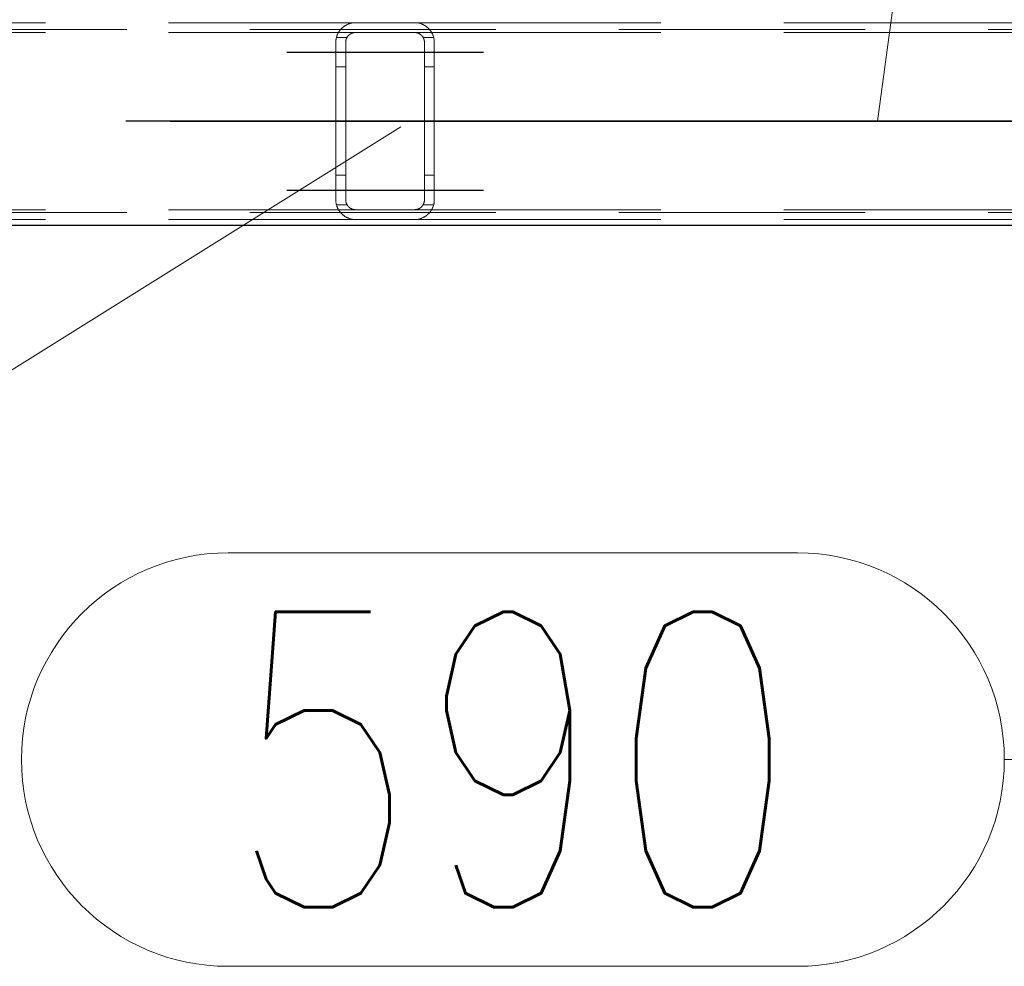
# Model space of a CAD drawing. Header units: millimetres. Extents: x -851 to 2, y 9346 to 10016.
# Tile 188 of 256: x -518 to -508, y 9567 to 9577. Entities that reach past the tile are written whole.
import ezdxf

# ---------------------------------------------------------------- set-up
doc = ezdxf.new("R2010")
doc.units = ezdxf.units.MM
doc.header["$LTSCALE"] = 10
doc.linetypes.add('HIDDEN', pattern=[0.375, 0.25, -0.125])
doc.linetypes.add('MITTE', pattern=[2, 1.25, -0.25, 0.25, -0.25])
for name, color, linetype, lineweight in [('PS_Hidden', 2, 'HIDDEN', 9), ('PS_Pos', 1, 'Continuous', 15), ('PS_Shape', 161, 'Continuous', 30), ('PS_SOLID', 7, 'Continuous', 30)]:
    doc.layers.add(name, color=color, linetype=linetype, lineweight=lineweight)
doc.layers.add('PS_Mid', color=5, linetype='MITTE')
doc.styles.add('simplex', font='simplex.shx', dxfattribs={"width": 0.75})

# ---------------------------------------------------------------- blocks, each defined once
blk = doc.blocks.new('*X706')
at = {"layer": 'PS_Hidden', "color": 2, "linetype": 'HIDDEN'}
for p, q in [((-523.568, 9576.79), (-514.168, 9576.79)), ((-514.268, 9576.763), (-514.264, 9576.766)), ((-514.264, 9576.766), (-514.259, 9576.768)), ((-514.259, 9576.768), (-514.255, 9576.771)), ((-514.255, 9576.771), (-514.25, 9576.773)), ((-514.25, 9576.773), (-514.245, 9576.775)), ((-514.245, 9576.775), (-514.24, 9576.777)), ((-514.24, 9576.777), (-514.234, 9576.779)), ((-514.234, 9576.779), (-514.229, 9576.781)), ((-514.229, 9576.781), (-514.223, 9576.783)), ((-514.223, 9576.783), (-514.218, 9576.784)), ((-514.218, 9576.784), (-514.211, 9576.786)), ((-514.211, 9576.786), (-514.205, 9576.787)), ((-514.205, 9576.787), (-514.198, 9576.788)), ((-514.198, 9576.788), (-514.191, 9576.789)), ((-514.191, 9576.789), (-514.183, 9576.79)), ((-514.183, 9576.79), (-514.176, 9576.79)), ((-514.176, 9576.79), (-514.168, 9576.79)), ((-514.168, 9576.79), (-513.568, 9576.79)), ((-514.168, 9576.79), (-514.168, 9576.79)), ((-513.568, 9576.79), (-504.168, 9576.79)), ((-513.568, 9576.79), (-513.561, 9576.79)), ((-513.561, 9576.79), (-513.554, 9576.79)), ((-513.554, 9576.79), (-513.547, 9576.789)), ((-513.547, 9576.789), (-513.54, 9576.788)), ((-513.54, 9576.788), (-513.533, 9576.787)), ((-513.533, 9576.787), (-513.526, 9576.786)), ((-513.526, 9576.786), (-513.519, 9576.784)), ((-513.519, 9576.784), (-513.513, 9576.783)), ((-513.513, 9576.783), (-513.507, 9576.781)), ((-513.507, 9576.781), (-513.502, 9576.779)), ((-513.502, 9576.779), (-513.497, 9576.777)), ((-513.497, 9576.777), (-513.492, 9576.775)), ((-513.492, 9576.775), (-513.487, 9576.773)), ((-513.487, 9576.773), (-513.482, 9576.771)), ((-513.482, 9576.771), (-513.477, 9576.768)), ((-513.477, 9576.768), (-513.472, 9576.766)), ((-513.472, 9576.766), (-513.468, 9576.763)), ((-486.492, 9576.72), (-781.692, 9576.72)), ((-523.568, 9576.69), (-514.168, 9576.69)), ((-514.356, 9576.661), (-514.354, 9576.665)), ((-514.354, 9576.665), (-514.352, 9576.67)), ((-514.352, 9576.67), (-514.35, 9576.674)), ((-514.35, 9576.674), (-514.348, 9576.678)), ((-514.348, 9576.678), (-514.346, 9576.682)), ((-514.346, 9576.682), (-514.344, 9576.686)), ((-514.344, 9576.686), (-514.342, 9576.69)), ((-514.342, 9576.69), (-514.339, 9576.694)), ((-514.339, 9576.694), (-514.337, 9576.698)), ((-514.337, 9576.698), (-514.334, 9576.702)), ((-514.334, 9576.702), (-514.332, 9576.706)), ((-514.332, 9576.706), (-514.329, 9576.709)), ((-514.329, 9576.709), (-514.326, 9576.713)), ((-514.326, 9576.713), (-514.324, 9576.716)), ((-514.324, 9576.716), (-514.321, 9576.72)), ((-514.321, 9576.72), (-514.318, 9576.723)), ((-514.318, 9576.723), (-514.315, 9576.727)), ((-514.315, 9576.727), (-514.312, 9576.73)), ((-514.312, 9576.73), (-514.309, 9576.733)), ((-514.309, 9576.733), (-514.305, 9576.736)), ((-514.305, 9576.736), (-514.302, 9576.739)), ((-514.302, 9576.739), (-514.299, 9576.742)), ((-514.299, 9576.742), (-514.296, 9576.745)), ((-514.296, 9576.745), (-514.292, 9576.747)), ((-514.292, 9576.747), (-514.289, 9576.75)), ((-514.289, 9576.75), (-514.285, 9576.753)), ((-514.285, 9576.753), (-514.281, 9576.756)), ((-514.281, 9576.756), (-514.277, 9576.758)), ((-514.277, 9576.758), (-514.273, 9576.761)), ((-514.273, 9576.761), (-514.268, 9576.763)), ((-514.236, 9576.664), (-514.238, 9576.662)), ((-514.234, 9576.665), (-514.236, 9576.664)), ((-514.233, 9576.667), (-514.234, 9576.665)), ((-514.231, 9576.668), (-514.233, 9576.667)), ((-514.229, 9576.67), (-514.231, 9576.668)), ((-514.227, 9576.671), (-514.229, 9576.67)), ((-514.225, 9576.673), (-514.227, 9576.671)), ((-514.223, 9576.674), (-514.225, 9576.673)), ((-514.22, 9576.676), (-514.223, 9576.674)), ((-514.218, 9576.677), (-514.22, 9576.676)), ((-514.216, 9576.678), (-514.218, 9576.677)), ((-514.213, 9576.68), (-514.216, 9576.678)), ((-514.211, 9576.681), (-514.213, 9576.68)), ((-514.208, 9576.682), (-514.211, 9576.681)), ((-514.205, 9576.683), (-514.208, 9576.682)), ((-514.203, 9576.684), (-514.205, 9576.683)), ((-514.2, 9576.685), (-514.203, 9576.684)), ((-514.197, 9576.686), (-514.2, 9576.685)), ((-514.194, 9576.687), (-514.197, 9576.686)), ((-514.191, 9576.688), (-514.194, 9576.687)), ((-514.188, 9576.688), (-514.191, 9576.688)), ((-514.185, 9576.689), (-514.188, 9576.688)), ((-514.182, 9576.689), (-514.185, 9576.689)), ((-514.178, 9576.69), (-514.182, 9576.689)), ((-514.175, 9576.69), (-514.178, 9576.69)), ((-514.172, 9576.69), (-514.175, 9576.69)), ((-514.168, 9576.69), (-514.172, 9576.69)), ((-513.568, 9576.69), (-514.168, 9576.69)), ((-513.568, 9576.69), (-504.168, 9576.69)), ((-513.565, 9576.69), (-513.568, 9576.69)), ((-513.562, 9576.69), (-513.565, 9576.69)), ((-513.559, 9576.69), (-513.562, 9576.69)), ((-513.555, 9576.689), (-513.559, 9576.69)), ((-513.552, 9576.689), (-513.555, 9576.689)), ((-513.549, 9576.688), (-513.552, 9576.689)), ((-513.545, 9576.688), (-513.549, 9576.688)), ((-513.542, 9576.687), (-513.545, 9576.688)), ((-513.539, 9576.686), (-513.542, 9576.687)), ((-513.536, 9576.685), (-513.539, 9576.686)), ((-513.533, 9576.684), (-513.536, 9576.685)), ((-513.531, 9576.683), (-513.533, 9576.684)), ((-513.528, 9576.682), (-513.531, 9576.683)), ((-513.525, 9576.681), (-513.528, 9576.682)), ((-513.523, 9576.679), (-513.525, 9576.681)), ((-513.52, 9576.678), (-513.523, 9576.679)), ((-513.518, 9576.677), (-513.52, 9576.678)), ((-513.515, 9576.675), (-513.518, 9576.677)), ((-513.513, 9576.674), (-513.515, 9576.675)), ((-513.511, 9576.672), (-513.513, 9576.674)), ((-513.509, 9576.67), (-513.511, 9576.672)), ((-513.507, 9576.669), (-513.509, 9576.67)), ((-513.505, 9576.667), (-513.507, 9576.669)), ((-513.503, 9576.666), (-513.505, 9576.667)), ((-513.501, 9576.664), (-513.503, 9576.666)), ((-513.499, 9576.662), (-513.501, 9576.664)), ((-513.468, 9576.763), (-513.463, 9576.76)), ((-513.463, 9576.76), (-513.459, 9576.758)), ((-513.459, 9576.758), (-513.455, 9576.755)), ((-513.455, 9576.755), (-513.451, 9576.752)), ((-513.451, 9576.752), (-513.447, 9576.749)), ((-513.447, 9576.749), (-513.443, 9576.746)), ((-513.443, 9576.746), (-513.439, 9576.743)), ((-513.439, 9576.743), (-513.436, 9576.74)), ((-513.436, 9576.74), (-513.432, 9576.737)), ((-513.432, 9576.737), (-513.429, 9576.734)), ((-513.429, 9576.734), (-513.426, 9576.731)), ((-513.426, 9576.731), (-513.423, 9576.728)), ((-513.423, 9576.728), (-513.42, 9576.725)), ((-513.42, 9576.725), (-513.417, 9576.721)), ((-513.417, 9576.721), (-513.414, 9576.718)), ((-513.414, 9576.718), (-513.412, 9576.715)), ((-513.412, 9576.715), (-513.409, 9576.711)), ((-513.409, 9576.711), (-513.406, 9576.707)), ((-513.406, 9576.707), (-513.404, 9576.704)), ((-513.404, 9576.704), (-513.401, 9576.7)), ((-513.401, 9576.7), (-513.399, 9576.696)), ((-513.399, 9576.696), (-513.396, 9576.692)), ((-513.396, 9576.692), (-513.394, 9576.688)), ((-513.394, 9576.688), (-513.392, 9576.684)), ((-513.392, 9576.684), (-513.39, 9576.68)), ((-513.39, 9576.68), (-513.388, 9576.676)), ((-513.388, 9576.676), (-513.386, 9576.672)), ((-513.386, 9576.672), (-513.384, 9576.668)), ((-513.384, 9576.668), (-513.382, 9576.663)), ((-513.382, 9576.663), (-513.381, 9576.659)), ((-514.368, 9576.605), (-514.367, 9576.61)), ((-514.368, 9576.6), (-514.368, 9576.605)), ((-514.368, 9576.595), (-514.368, 9576.6)), ((-514.368, 9576.59), (-514.368, 9576.595)), ((-514.368, 9574.99), (-514.368, 9576.59)), ((-514.367, 9576.615), (-514.366, 9576.619)), ((-514.367, 9576.61), (-514.367, 9576.615)), ((-514.366, 9576.619), (-514.365, 9576.624)), ((-514.365, 9576.629), (-514.364, 9576.634)), ((-514.365, 9576.624), (-514.365, 9576.629)), ((-514.364, 9576.634), (-514.363, 9576.638)), ((-514.363, 9576.638), (-514.361, 9576.643)), ((-514.255, 9576.64), (-514.362, 9576.64)), ((-514.361, 9576.643), (-514.36, 9576.647)), ((-514.36, 9576.647), (-514.359, 9576.652)), ((-514.359, 9576.652), (-514.357, 9576.656)), ((-514.357, 9576.656), (-514.356, 9576.661)), ((-514.267, 9576.604), (-514.268, 9576.601)), ((-514.268, 9576.601), (-514.268, 9576.599)), ((-514.268, 9576.599), (-514.268, 9576.597)), ((-514.268, 9576.597), (-514.268, 9576.595)), ((-514.268, 9576.595), (-514.268, 9576.593)), ((-514.268, 9576.593), (-514.268, 9576.59)), ((-514.268, 9576.59), (-514.268, 9574.99)), ((-514.268, 9576.59), (-514.268, 9576.59)), ((-514.266, 9576.61), (-514.267, 9576.608)), ((-514.267, 9576.608), (-514.267, 9576.606)), ((-514.267, 9576.606), (-514.267, 9576.604)), ((-514.265, 9576.615), (-514.266, 9576.613)), ((-514.266, 9576.613), (-514.266, 9576.61)), ((-514.264, 9576.619), (-514.265, 9576.617)), ((-514.265, 9576.617), (-514.265, 9576.615)), ((-514.263, 9576.621), (-514.264, 9576.619)), ((-514.262, 9576.626), (-514.263, 9576.624)), ((-514.263, 9576.624), (-514.263, 9576.621)), ((-514.261, 9576.628), (-514.262, 9576.626)), ((-514.26, 9576.63), (-514.261, 9576.628)), ((-514.259, 9576.632), (-514.26, 9576.63)), ((-514.258, 9576.634), (-514.259, 9576.632)), ((-514.257, 9576.636), (-514.258, 9576.634)), ((-514.256, 9576.638), (-514.257, 9576.636)), ((-514.255, 9576.64), (-514.256, 9576.638)), ((-514.254, 9576.642), (-514.255, 9576.64)), ((-514.253, 9576.644), (-514.254, 9576.642)), ((-514.251, 9576.646), (-514.253, 9576.644)), ((-514.25, 9576.648), (-514.251, 9576.646)), ((-514.249, 9576.65), (-514.25, 9576.648)), ((-514.247, 9576.652), (-514.249, 9576.65)), ((-514.246, 9576.654), (-514.247, 9576.652)), ((-514.244, 9576.655), (-514.246, 9576.654)), ((-514.243, 9576.657), (-514.244, 9576.655)), ((-514.241, 9576.659), (-514.243, 9576.657)), ((-514.24, 9576.661), (-514.241, 9576.659)), ((-514.238, 9576.662), (-514.24, 9576.661)), ((-513.497, 9576.661), (-513.499, 9576.662)), ((-513.496, 9576.659), (-513.497, 9576.661)), ((-513.494, 9576.657), (-513.496, 9576.659)), ((-513.493, 9576.656), (-513.494, 9576.657)), ((-513.491, 9576.654), (-513.493, 9576.656)), ((-513.49, 9576.652), (-513.491, 9576.654)), ((-513.488, 9576.65), (-513.49, 9576.652)), ((-513.487, 9576.648), (-513.488, 9576.65)), ((-513.486, 9576.647), (-513.487, 9576.648)), ((-513.484, 9576.645), (-513.486, 9576.647)), ((-513.483, 9576.643), (-513.484, 9576.645)), ((-513.482, 9576.641), (-513.483, 9576.643)), ((-513.481, 9576.639), (-513.482, 9576.641)), ((-513.375, 9576.64), (-513.482, 9576.64)), ((-513.48, 9576.637), (-513.481, 9576.639)), ((-513.479, 9576.635), (-513.48, 9576.637)), ((-513.478, 9576.633), (-513.479, 9576.635)), ((-513.477, 9576.631), (-513.478, 9576.633)), ((-513.476, 9576.629), (-513.477, 9576.631)), ((-513.475, 9576.627), (-513.476, 9576.629)), ((-513.474, 9576.624), (-513.475, 9576.627)), ((-513.474, 9576.622), (-513.474, 9576.624)), ((-513.473, 9576.62), (-513.474, 9576.622)), ((-513.472, 9576.618), (-513.473, 9576.62)), ((-513.472, 9576.616), (-513.472, 9576.618)), ((-513.471, 9576.614), (-513.472, 9576.616)), ((-513.471, 9576.612), (-513.471, 9576.614)), ((-513.47, 9576.61), (-513.471, 9576.612)), ((-513.47, 9576.607), (-513.47, 9576.61)), ((-513.47, 9576.605), (-513.47, 9576.607)), ((-513.469, 9576.603), (-513.47, 9576.605)), ((-513.469, 9576.601), (-513.469, 9576.603)), ((-513.469, 9576.599), (-513.469, 9576.601)), ((-513.469, 9576.597), (-513.469, 9576.599)), ((-513.468, 9576.595), (-513.469, 9576.597)), ((-513.468, 9576.592), (-513.468, 9576.595)), ((-513.468, 9576.59), (-513.468, 9576.592)), ((-513.468, 9574.99), (-513.468, 9576.59)), ((-513.381, 9576.659), (-513.379, 9576.655)), ((-513.379, 9576.655), (-513.378, 9576.65)), ((-513.378, 9576.65), (-513.376, 9576.646)), ((-513.376, 9576.646), (-513.375, 9576.641)), ((-513.375, 9576.641), (-513.374, 9576.637)), ((-513.374, 9576.637), (-513.373, 9576.632)), ((-513.373, 9576.632), (-513.372, 9576.628)), ((-513.372, 9576.628), (-513.371, 9576.623)), ((-513.371, 9576.623), (-513.37, 9576.618)), ((-513.37, 9576.618), (-513.37, 9576.614)), ((-513.37, 9576.614), (-513.369, 9576.609)), ((-513.369, 9576.609), (-513.369, 9576.604)), ((-513.369, 9576.604), (-513.369, 9576.6)), ((-513.369, 9576.6), (-513.368, 9576.595)), ((-513.368, 9576.595), (-513.368, 9576.59)), ((-513.368, 9576.59), (-513.368, 9574.99)), ((-513.368, 9576.59), (-513.368, 9576.59)), ((-514.268, 9576.34), (-514.368, 9576.34)), ((-513.368, 9576.34), (-513.468, 9576.34)), ((-514.268, 9575.24), (-514.368, 9575.24)), ((-513.368, 9575.24), (-513.468, 9575.24)), ((-514.368, 9574.985), (-514.368, 9574.99)), ((-514.368, 9574.981), (-514.368, 9574.985)), ((-514.368, 9574.976), (-514.368, 9574.981)), ((-514.367, 9574.971), (-514.368, 9574.976)), ((-514.367, 9574.966), (-514.367, 9574.971)), ((-514.366, 9574.961), (-514.367, 9574.966)), ((-514.268, 9574.99), (-514.268, 9574.988)), ((-514.268, 9574.988), (-514.268, 9574.986)), ((-514.268, 9574.986), (-514.268, 9574.984)), ((-514.268, 9574.984), (-514.268, 9574.981)), ((-514.268, 9574.981), (-514.268, 9574.979)), ((-514.268, 9574.979), (-514.267, 9574.977)), ((-514.267, 9574.977), (-514.267, 9574.975)), ((-514.267, 9574.975), (-514.267, 9574.973)), ((-514.267, 9574.973), (-514.266, 9574.97)), ((-514.266, 9574.97), (-514.266, 9574.968)), ((-514.266, 9574.968), (-514.265, 9574.966)), ((-514.265, 9574.966), (-514.265, 9574.964)), ((-514.265, 9574.964), (-514.264, 9574.962)), ((-513.472, 9574.965), (-513.471, 9574.967)), ((-513.472, 9574.963), (-513.472, 9574.965)), ((-513.471, 9574.969), (-513.47, 9574.971)), ((-513.471, 9574.967), (-513.471, 9574.969)), ((-513.47, 9574.975), (-513.469, 9574.978)), ((-513.47, 9574.973), (-513.47, 9574.975)), ((-513.47, 9574.971), (-513.47, 9574.973)), ((-513.469, 9574.984), (-513.468, 9574.986)), ((-513.469, 9574.982), (-513.469, 9574.984)), ((-513.469, 9574.98), (-513.469, 9574.982)), ((-513.469, 9574.978), (-513.469, 9574.98)), ((-513.468, 9574.988), (-513.468, 9574.99)), ((-513.468, 9574.986), (-513.468, 9574.988)), ((-513.369, 9574.972), (-513.37, 9574.967)), ((-513.37, 9574.967), (-513.37, 9574.962)), ((-513.368, 9574.986), (-513.369, 9574.981)), ((-513.369, 9574.981), (-513.369, 9574.976)), ((-513.369, 9574.976), (-513.369, 9574.972)), ((-513.368, 9574.99), (-513.368, 9574.986)), ((-523.568, 9574.89), (-514.168, 9574.89)), ((-514.365, 9574.957), (-514.366, 9574.961)), ((-514.365, 9574.952), (-514.365, 9574.957)), ((-514.364, 9574.947), (-514.365, 9574.952)), ((-514.363, 9574.943), (-514.364, 9574.947)), ((-514.361, 9574.938), (-514.363, 9574.943)), ((-514.255, 9574.94), (-514.362, 9574.94)), ((-514.36, 9574.933), (-514.361, 9574.938)), ((-514.359, 9574.929), (-514.36, 9574.933)), ((-514.357, 9574.924), (-514.359, 9574.929)), ((-514.356, 9574.92), (-514.357, 9574.924)), ((-514.354, 9574.916), (-514.356, 9574.92)), ((-514.352, 9574.911), (-514.354, 9574.916)), ((-514.35, 9574.907), (-514.352, 9574.911)), ((-514.348, 9574.903), (-514.35, 9574.907)), ((-514.346, 9574.899), (-514.348, 9574.903)), ((-514.344, 9574.895), (-514.346, 9574.899)), ((-514.342, 9574.89), (-514.344, 9574.895)), ((-514.339, 9574.887), (-514.342, 9574.89)), ((-514.337, 9574.883), (-514.339, 9574.887)), ((-514.334, 9574.879), (-514.337, 9574.883)), ((-514.332, 9574.875), (-514.334, 9574.879)), ((-514.329, 9574.871), (-514.332, 9574.875)), ((-514.326, 9574.868), (-514.329, 9574.871)), ((-514.324, 9574.864), (-514.326, 9574.868)), ((-514.321, 9574.861), (-514.324, 9574.864)), ((-514.264, 9574.962), (-514.263, 9574.959)), ((-514.263, 9574.959), (-514.263, 9574.957)), ((-514.263, 9574.957), (-514.262, 9574.955)), ((-514.262, 9574.955), (-514.261, 9574.953)), ((-514.261, 9574.953), (-514.26, 9574.951)), ((-514.26, 9574.951), (-514.259, 9574.949)), ((-514.259, 9574.949), (-514.258, 9574.947)), ((-514.258, 9574.947), (-514.257, 9574.945)), ((-514.257, 9574.945), (-514.256, 9574.942)), ((-514.256, 9574.942), (-514.255, 9574.94)), ((-514.255, 9574.94), (-514.254, 9574.938)), ((-514.254, 9574.938), (-514.253, 9574.937)), ((-514.253, 9574.937), (-514.251, 9574.935)), ((-514.251, 9574.935), (-514.25, 9574.933)), ((-514.25, 9574.933), (-514.249, 9574.931)), ((-514.249, 9574.931), (-514.247, 9574.929)), ((-514.247, 9574.929), (-514.246, 9574.927)), ((-514.246, 9574.927), (-514.244, 9574.925)), ((-514.244, 9574.925), (-514.243, 9574.924)), ((-514.243, 9574.924), (-514.241, 9574.922)), ((-514.241, 9574.922), (-514.24, 9574.92)), ((-514.24, 9574.92), (-514.238, 9574.918)), ((-514.238, 9574.918), (-514.236, 9574.917)), ((-514.236, 9574.917), (-514.234, 9574.915)), ((-514.234, 9574.915), (-514.233, 9574.914)), ((-514.233, 9574.914), (-514.231, 9574.912)), ((-514.231, 9574.912), (-514.229, 9574.911)), ((-514.229, 9574.911), (-514.227, 9574.909)), ((-514.227, 9574.909), (-514.225, 9574.908)), ((-514.225, 9574.908), (-514.223, 9574.906)), ((-514.223, 9574.906), (-514.22, 9574.905)), ((-514.22, 9574.905), (-514.218, 9574.904)), ((-514.218, 9574.904), (-514.216, 9574.902)), ((-514.216, 9574.902), (-514.213, 9574.901)), ((-514.213, 9574.901), (-514.211, 9574.9)), ((-514.211, 9574.9), (-514.208, 9574.899)), ((-514.208, 9574.899), (-514.205, 9574.897)), ((-514.205, 9574.897), (-514.203, 9574.896)), ((-514.203, 9574.896), (-514.2, 9574.895)), ((-514.2, 9574.895), (-514.197, 9574.895)), ((-514.197, 9574.895), (-514.194, 9574.894)), ((-514.194, 9574.894), (-514.191, 9574.893)), ((-514.191, 9574.893), (-514.188, 9574.892)), ((-514.188, 9574.892), (-514.185, 9574.892)), ((-514.185, 9574.892), (-514.182, 9574.891)), ((-514.182, 9574.891), (-514.178, 9574.891)), ((-514.178, 9574.891), (-514.175, 9574.891)), ((-514.175, 9574.891), (-514.172, 9574.89)), ((-514.172, 9574.89), (-514.168, 9574.89)), ((-514.168, 9574.89), (-513.568, 9574.89)), ((-513.568, 9574.89), (-504.168, 9574.89)), ((-513.568, 9574.89), (-513.565, 9574.89)), ((-513.565, 9574.89), (-513.562, 9574.891)), ((-513.562, 9574.891), (-513.559, 9574.891)), ((-513.559, 9574.891), (-513.555, 9574.891)), ((-513.555, 9574.891), (-513.552, 9574.892)), ((-513.552, 9574.892), (-513.549, 9574.892)), ((-513.549, 9574.892), (-513.545, 9574.893)), ((-513.545, 9574.893), (-513.542, 9574.894)), ((-513.542, 9574.894), (-513.539, 9574.895)), ((-513.539, 9574.895), (-513.536, 9574.896)), ((-513.536, 9574.896), (-513.533, 9574.897)), ((-513.533, 9574.897), (-513.531, 9574.898)), ((-513.531, 9574.898), (-513.528, 9574.899)), ((-513.528, 9574.899), (-513.525, 9574.9)), ((-513.525, 9574.9), (-513.523, 9574.901)), ((-513.523, 9574.901), (-513.52, 9574.903)), ((-513.52, 9574.903), (-513.518, 9574.904)), ((-513.518, 9574.904), (-513.515, 9574.906)), ((-513.515, 9574.906), (-513.513, 9574.907)), ((-513.513, 9574.907), (-513.511, 9574.909)), ((-513.511, 9574.909), (-513.509, 9574.91)), ((-513.509, 9574.91), (-513.507, 9574.912)), ((-513.507, 9574.912), (-513.505, 9574.913)), ((-513.505, 9574.913), (-513.503, 9574.915)), ((-513.503, 9574.915), (-513.501, 9574.917)), ((-513.501, 9574.917), (-513.499, 9574.918)), ((-513.499, 9574.918), (-513.497, 9574.92)), ((-513.497, 9574.92), (-513.496, 9574.922)), ((-513.496, 9574.922), (-513.494, 9574.923)), ((-513.494, 9574.923), (-513.493, 9574.925)), ((-513.493, 9574.925), (-513.491, 9574.927)), ((-513.491, 9574.927), (-513.49, 9574.929)), ((-513.49, 9574.929), (-513.488, 9574.93)), ((-513.488, 9574.93), (-513.487, 9574.932)), ((-513.487, 9574.932), (-513.486, 9574.934)), ((-513.486, 9574.934), (-513.484, 9574.936)), ((-513.484, 9574.936), (-513.483, 9574.938)), ((-513.483, 9574.938), (-513.482, 9574.94)), ((-513.482, 9574.94), (-513.481, 9574.942)), ((-513.375, 9574.94), (-513.482, 9574.94)), ((-513.481, 9574.942), (-513.48, 9574.944)), ((-513.48, 9574.944), (-513.479, 9574.946)), ((-513.479, 9574.946), (-513.478, 9574.948)), ((-513.478, 9574.948), (-513.477, 9574.95)), ((-513.477, 9574.95), (-513.476, 9574.952)), ((-513.476, 9574.952), (-513.475, 9574.954)), ((-513.475, 9574.954), (-513.474, 9574.956)), ((-513.474, 9574.958), (-513.473, 9574.96)), ((-513.474, 9574.956), (-513.474, 9574.958)), ((-513.473, 9574.96), (-513.472, 9574.963)), ((-513.412, 9574.866), (-513.414, 9574.863)), ((-513.409, 9574.87), (-513.412, 9574.866)), ((-513.406, 9574.873), (-513.409, 9574.87)), ((-513.404, 9574.877), (-513.406, 9574.873)), ((-513.401, 9574.881), (-513.404, 9574.877)), ((-513.399, 9574.885), (-513.401, 9574.881)), ((-513.396, 9574.888), (-513.399, 9574.885)), ((-513.394, 9574.892), (-513.396, 9574.888)), ((-513.392, 9574.896), (-513.394, 9574.892)), ((-513.39, 9574.9), (-513.392, 9574.896)), ((-513.388, 9574.905), (-513.39, 9574.9)), ((-513.386, 9574.909), (-513.388, 9574.905)), ((-513.384, 9574.913), (-513.386, 9574.909)), ((-513.382, 9574.917), (-513.384, 9574.913)), ((-513.381, 9574.922), (-513.382, 9574.917)), ((-513.379, 9574.926), (-513.381, 9574.922)), ((-513.378, 9574.93), (-513.379, 9574.926)), ((-513.376, 9574.935), (-513.378, 9574.93)), ((-513.375, 9574.939), (-513.376, 9574.935)), ((-513.374, 9574.944), (-513.375, 9574.939)), ((-513.373, 9574.949), (-513.374, 9574.944)), ((-513.372, 9574.953), (-513.373, 9574.949)), ((-513.371, 9574.958), (-513.372, 9574.953)), ((-513.37, 9574.962), (-513.371, 9574.958)), ((-486.492, 9574.86), (-781.692, 9574.86)), ((-523.568, 9574.79), (-514.168, 9574.79)), ((-514.318, 9574.858), (-514.321, 9574.861)), ((-514.315, 9574.854), (-514.318, 9574.858)), ((-514.312, 9574.851), (-514.315, 9574.854)), ((-514.309, 9574.848), (-514.312, 9574.851)), ((-514.305, 9574.845), (-514.309, 9574.848)), ((-514.302, 9574.842), (-514.305, 9574.845)), ((-514.299, 9574.839), (-514.302, 9574.842)), ((-514.296, 9574.836), (-514.299, 9574.839)), ((-514.292, 9574.833), (-514.296, 9574.836)), ((-514.289, 9574.831), (-514.292, 9574.833)), ((-514.285, 9574.828), (-514.289, 9574.831)), ((-514.281, 9574.825), (-514.285, 9574.828)), ((-514.277, 9574.822), (-514.281, 9574.825)), ((-514.273, 9574.82), (-514.277, 9574.822)), ((-514.268, 9574.817), (-514.273, 9574.82)), ((-514.264, 9574.815), (-514.268, 9574.817)), ((-514.259, 9574.812), (-514.264, 9574.815)), ((-514.255, 9574.81), (-514.259, 9574.812)), ((-514.25, 9574.808), (-514.255, 9574.81)), ((-514.245, 9574.806), (-514.25, 9574.808)), ((-514.24, 9574.803), (-514.245, 9574.806)), ((-514.234, 9574.802), (-514.24, 9574.803)), ((-514.229, 9574.8), (-514.234, 9574.802)), ((-514.223, 9574.798), (-514.229, 9574.8)), ((-514.218, 9574.797), (-514.223, 9574.798)), ((-514.211, 9574.795), (-514.218, 9574.797)), ((-514.205, 9574.794), (-514.211, 9574.795)), ((-514.198, 9574.793), (-514.205, 9574.794)), ((-514.191, 9574.792), (-514.198, 9574.793)), ((-514.183, 9574.791), (-514.191, 9574.792)), ((-514.176, 9574.791), (-514.183, 9574.791)), ((-514.168, 9574.79), (-514.176, 9574.791)), ((-513.568, 9574.79), (-514.168, 9574.79)), ((-513.561, 9574.791), (-513.568, 9574.79)), ((-513.568, 9574.79), (-504.168, 9574.79)), ((-513.568, 9574.79), (-513.568, 9574.79)), ((-513.554, 9574.791), (-513.561, 9574.791)), ((-513.547, 9574.792), (-513.554, 9574.791)), ((-513.54, 9574.792), (-513.547, 9574.792)), ((-513.533, 9574.794), (-513.54, 9574.792)), ((-513.526, 9574.795), (-513.533, 9574.794)), ((-513.519, 9574.796), (-513.526, 9574.795)), ((-513.513, 9574.798), (-513.519, 9574.796)), ((-513.507, 9574.8), (-513.513, 9574.798)), ((-513.502, 9574.802), (-513.507, 9574.8)), ((-513.497, 9574.804), (-513.502, 9574.802)), ((-513.492, 9574.806), (-513.497, 9574.804)), ((-513.487, 9574.808), (-513.492, 9574.806)), ((-513.482, 9574.81), (-513.487, 9574.808)), ((-513.477, 9574.813), (-513.482, 9574.81)), ((-513.472, 9574.815), (-513.477, 9574.813)), ((-513.468, 9574.818), (-513.472, 9574.815)), ((-513.463, 9574.82), (-513.468, 9574.818)), ((-513.459, 9574.823), (-513.463, 9574.82)), ((-513.455, 9574.826), (-513.459, 9574.823)), ((-513.451, 9574.829), (-513.455, 9574.826)), ((-513.447, 9574.832), (-513.451, 9574.829)), ((-513.443, 9574.835), (-513.447, 9574.832)), ((-513.439, 9574.838), (-513.443, 9574.835)), ((-513.436, 9574.841), (-513.439, 9574.838)), ((-513.432, 9574.844), (-513.436, 9574.841)), ((-513.429, 9574.847), (-513.432, 9574.844)), ((-513.426, 9574.85), (-513.429, 9574.847)), ((-513.423, 9574.853), (-513.426, 9574.85)), ((-513.42, 9574.856), (-513.423, 9574.853)), ((-513.417, 9574.859), (-513.42, 9574.856)), ((-513.414, 9574.863), (-513.417, 9574.859))]:
    blk.add_line(p, q, dxfattribs=at)
at = {"layer": 'PS_Mid', "color": 5, "linetype": 'MITTE'}
for p, q in [((-514.868, 9576.49), (-513.768, 9576.49)), ((-514.868, 9576.49), (-513.768, 9576.49)), ((-513.968, 9576.49), (-512.868, 9576.49)), ((-513.968, 9576.49), (-512.868, 9576.49)), ((-484.003, 9575.79), (-784.181, 9575.79)), ((-536.052, 9575.79), (-481.684, 9575.79)), ((-513.868, 9575.79), (-513.868, 9575.79)), ((-514.868, 9575.09), (-513.768, 9575.09)), ((-514.868, 9575.09), (-513.768, 9575.09)), ((-513.968, 9575.09), (-512.868, 9575.09)), ((-513.968, 9575.09), (-512.868, 9575.09))]:
    blk.add_line(p, q, dxfattribs=at)
at = {"layer": 'PS_SOLID', "color": 7, "linetype": 'Continuous'}
blk.add_line((-486.492, 9574.73), (-781.692, 9574.73), dxfattribs=at)
blk = doc.blocks.new('*X751')
at = {"color": 1}
blk.add_line((-508.865, 9575.79), (-508.169, 9580.993), dxfattribs=at)
blk = doc.blocks.new('*X1361')
at = {"color": 1}
for p, q in [((-503.707, 9575.733), (-502.577, 9569.304)), ((-515.463, 9571.404), (-509.677, 9571.404)), ((-507.577, 9569.304), (-502.577, 9569.304)), ((-515.463, 9567.204), (-509.677, 9567.204))]:
    blk.add_line(p, q, dxfattribs=at)
for centre, start, end in [((-515.463, 9569.304), 90, 270), ((-509.677, 9569.304), 270, 90)]:
    blk.add_arc(centre, 2.1, start, end, dxfattribs=at)
at = {"color": 30, "style": 'simplex', "width": 0.75}
blk.add_text('590', height=3, dxfattribs=at).set_placement((-515.463, 9567.804))
blk = doc.blocks.new('*X1362')
at = {"color": 1}
for p, q in [((-515.463, 9571.404), (-509.677, 9571.404)), ((-515.463, 9567.204), (-509.677, 9567.204))]:
    blk.add_line(p, q, dxfattribs=at)
for centre, start, end in [((-515.463, 9569.304), 90, 270), ((-509.677, 9569.304), 270, 90)]:
    blk.add_arc(centre, 2.1, start, end, dxfattribs=at)
at = {"color": 30, "style": 'simplex', "width": 0.75}
blk.add_text('590', height=3, dxfattribs=at).set_placement((-515.463, 9567.804))
blk = doc.blocks.new('*X1363')
at = {"color": 1}
blk.add_line((-513.707, 9575.733), (-523.964, 9569.328), dxfattribs=at)

msp = doc.modelspace()

# ---------------------------------------------------------------- block references
at = {"layer": 'PS_Pos'}
for name in ['*X751', '*X1363', '*X1361', '*X1362']:
    msp.add_blockref(name, (0, 0), dxfattribs=at)
at = {"layer": 'PS_Shape', "color": 31}
msp.add_blockref('*X706', (0, 0), dxfattribs=at)

doc.saveas('drawing.dxf')
